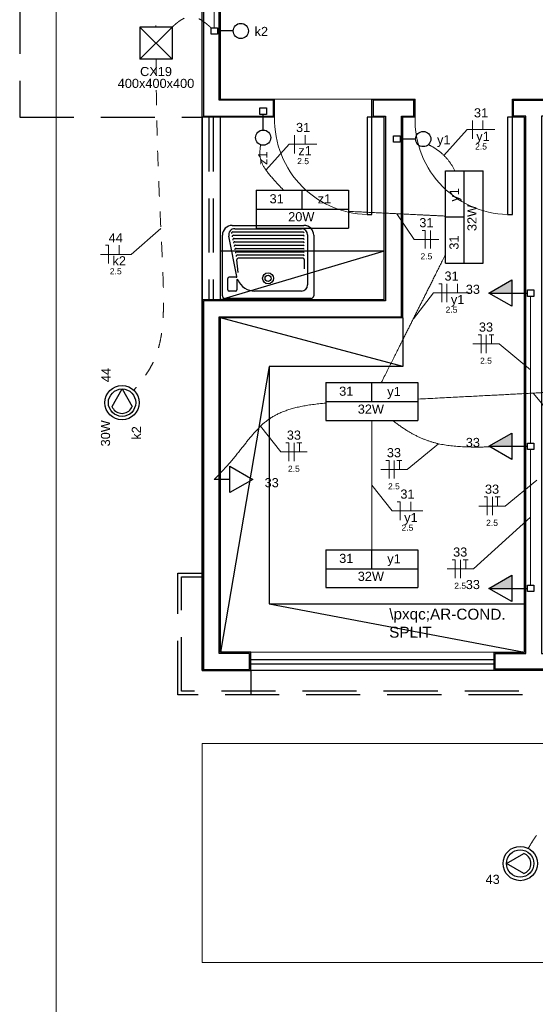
# Model space of a CAD drawing. Header units: feet. Extents: x -18 to 1038, y -110 to 48.
# Tile 177 of 199: x 770 to 774, y -9 to -1. Entities that reach past the tile are written whole.
import ezdxf

# ---------------------------------------------------------------- set-up
doc = ezdxf.new("R2010")
doc.units = ezdxf.units.FT
doc.header["$MEASUREMENT"] = 0
doc.linetypes.add('HIDDEN', pattern=[0.9525, 0.635, -0.3175])
doc.linetypes.add('JIS_02_1.2', pattern=[0.25, 0.125, -0.125])
for name, color, linetype, lineweight in [('0.1', 1, 'Continuous', 9), ('02', 2, 'Continuous', 20), ('EL-Condutos', 4, 'Continuous', 5), ('EL-Fios (Fase 1)', 7, 'Continuous', 5), ('EL-Fios (Neutro)', 7, 'Continuous', 5), ('EL-Fios (Retorno)', 7, 'Continuous', 5), ('EL-Fios (Terra)', 7, 'Continuous', 5), ('EL-Textos fios', 7, 'Continuous', 5), ('Textos', 7, 'Continuous', 5)]:
    doc.layers.add(name, color=color, linetype=linetype, lineweight=lineweight)
for name, color, linetype in [('1', 1, 'Continuous'), ('100_IMPIANTI', 251, 'Continuous'), ('ar-mob', 251, 'Continuous'), ('Arq-parede-alta', 5, 'Continuous'), ('JANELA', 3, 'Continuous'), ('P-SIMBOL', 5, 'Continuous'), ('parede', 5, 'Continuous'), ('porta', 3, 'Continuous'), ('PROJEÇÃO', 6, 'HIDDEN')]:
    doc.layers.add(name, color=color, linetype=linetype)
doc.styles.add('Arial', font='arial.ttf')

msp = doc.modelspace()

# ---------------------------------------------------------------- hatches: boundary and pattern name
at = {"layer": 'P-SIMBOL', "linetype": 'Continuous'}
for points in [[(773.9421, -2.8763), (773.7546, -2.8763), (773.9421, -2.768)], [(773.9421, -4.1358), (773.7546, -4.1358), (773.9421, -4.0276)], [(773.9421, -5.3042), (773.7546, -5.3042), (773.9421, -5.1959)]]:
    msp.add_hatch(color=256, dxfattribs=at).paths.add_polyline_path(points)

# ---------------------------------------------------------------- linework, layer by layer
at = {"layer": '0.1', "color": 251}
msp.add_line((771.9926, -1.2803), (772.7926, -1.2803), dxfattribs=at)
for points in [[(770.1966, -6.5803), (770.1966, 7.3948)], [(776.7466, -21.5804), (770.1966, -21.5804), (770.1966, -6.5803)]]:
    msp.add_lwpolyline(points, dxfattribs=at)
msp.add_lwpolyline([(771.3966, -8.3803), (776.0966, -8.3803), (776.0966, -6.5803), (771.3966, -6.5803)], close=True, dxfattribs=at)
for centre in [(772.7726, -1.4503), (773.9266, -1.4503)]:
    msp.add_arc(centre, 0.7803, 178.5312, 271.4688, dxfattribs=at)
at = {"layer": '02', "color": 251}
for p, q in [((771.7966, -5.8303), (773.7966, -5.8303)), ((773.7966, -5.9803), (771.7966, -5.9803))]:
    msp.add_line(p, q, dxfattribs=at)
at = {"layer": '1', "color": 251}
for p, q in [((771.6435, -2.3195), (772.2335, -2.3195)), ((771.6646, -2.3465), (772.2135, -2.3465)), ((771.5635, -2.8995), (771.5635, -2.3995)), ((771.6822, -2.739), (771.6156, -2.4067)), ((771.6487, -2.3735), (772.2265, -2.3735)), ((771.6541, -2.4005), (772.2265, -2.4005)), ((771.6595, -2.4275), (772.2265, -2.4275)), ((772.2635, -2.3965), (772.2635, -2.8095)), ((772.3135, -2.3995), (772.3135, -2.8995)), ((771.6649, -2.4545), (772.2265, -2.4545)), ((771.6703, -2.4815), (772.2265, -2.4815)), ((771.6758, -2.5085), (772.2265, -2.5085)), ((771.6812, -2.5355), (772.2265, -2.5355)), ((771.6866, -2.5625), (772.2265, -2.5625)), ((772.2265, -2.5895), (771.692, -2.5895)), ((771.6926, -2.7069), (771.6822, -2.6015)), ((772.2365, -2.5995), (772.2365, -2.6753)), ((771.6774, -2.7457), (771.6185, -2.7457)), ((771.6085, -2.8495), (771.6085, -2.7557)), ((771.6817, -2.7704), (771.6817, -2.8495)), ((771.6717, -2.8595), (771.6185, -2.8595)), ((772.2135, -2.8595), (771.8293, -2.8595)), ((772.2935, -2.9195), (771.5835, -2.9195))]:
    msp.add_line(p, q, dxfattribs=at)
for radius in [0.045, 0.025]:
    msp.add_circle((771.9385, -2.7545), radius, dxfattribs=at)
for centre, radius, start, end in [((771.6435, -2.3995), 0.08, 90, 180), ((771.6646, -2.3965), 0.05, 90, 191.74534), ((772.2135, -2.3965), 0.05, 0, 90), ((772.2335, -2.3995), 0.08, 0, 90), ((771.6487, -2.3835), 0.01, 90, 191.33016), ((771.6541, -2.4105), 0.01, 90, 191.33016), ((771.6595, -2.4375), 0.01, 90, 191.33016), ((772.2265, -2.3835), 0.01, 0, 90), ((772.2265, -2.4105), 0.01, 0, 90), ((772.2265, -2.4375), 0.01, 0, 90), ((771.6649, -2.4645), 0.01, 90, 191.33016), ((771.6703, -2.4915), 0.01, 90, 191.33016), ((771.6758, -2.5185), 0.01, 90, 191.33016), ((772.2265, -2.4645), 0.01, 0, 90), ((772.2265, -2.4915), 0.01, 0, 90), ((772.2265, -2.5185), 0.01, 0, 90), ((771.6812, -2.5455), 0.01, 90, 191.33016), ((771.6866, -2.5725), 0.01, 90, 191.33016), ((771.692, -2.5995), 0.01, 90, 191.33016), ((772.2265, -2.5455), 0.01, 0, 90), ((772.2265, -2.5725), 0.01, 0, 90), ((772.2265, -2.5995), 0.01, 0, 90), ((771.6185, -2.7557), 0.01, 90, 180), ((771.6774, -2.7407), 0.005, 270, 11.62261), ((771.6867, -2.7704), 0.005, 23.13743, 180), ((771.8293, -2.7095), 0.15, 203.13743, 270), ((772.2135, -2.8095), 0.05, 270, 0), ((771.5835, -2.8995), 0.02, 180, 270), ((771.6185, -2.8495), 0.01, 180, 270), ((771.6717, -2.8495), 0.01, 270, 0), ((772.2935, -2.8995), 0.02, 270, 0)]:
    msp.add_arc(centre, radius, start, end, dxfattribs=at)
at = {"layer": 'ar-mob', "color": 251}
for q in [(771.5466, -2.5303), (771.5466, -2.9303)]:
    msp.add_line((772.8926, -2.5303), q, dxfattribs=at)
at = {"layer": 'ar-mob', "linetype": 'Continuous', "ltscale": 0.2}
for points in [[(773.0466, -3.4803), (771.5466, -3.0803)], [(773.0466, -3.0803), (773.0466, -3.4803), (771.9466, -3.4803), (771.9466, -5.4303), (774.0466, -5.4303)], [(771.9466, -3.4803), (771.5466, -5.8303)], [(771.9466, -5.4303), (774.0466, -5.8303)]]:
    msp.add_lwpolyline(points, dxfattribs=at)
at = {"layer": 'Arq-parede-alta', "ltscale": 0.03}
for p, q in [((771.5466, -1.2803), (771.9926, -1.2803)), ((772.7926, -1.2803), (773.1466, -1.2803)), ((773.9466, -1.2803), (775.7966, -1.2803)), ((771.9926, -1.4303), (771.5466, -1.4303))]:
    msp.add_line(p, q, dxfattribs=at)
at = {"layer": 'Arq-parede-alta', "color": 251, "ltscale": 0.03}
for points in [[(772.8926, -2.9303), (772.8926, -1.4303)], [(773.0466, -3.0803), (773.0466, -1.4303)]]:
    msp.add_lwpolyline(points, dxfattribs=at)
at = {"layer": 'Defpoints', "color": 251}
msp.add_lwpolyline([(771.3966, 5.4198), (784.9266, 5.4198), (784.9266, -5.9803), (778.9966, -5.9803), (778.9966, -8.9803), (802.9266, -8.9803), (802.9264, -20.3804), (771.3966, -20.3804), (771.3966, -8.9803), (776.6966, -8.9803), (776.6966, -5.9803), (771.3966, -5.9803)], close=True, dxfattribs=at)
at = {"layer": 'EL-Condutos', "linetype": 'JIS_02_1.2'}
for points in [[(770.7847, 3.3167), (770.7866, 3.1695), (770.7897, 3.0284), (770.7939, 2.893), (770.7993, 2.7626), (770.8055, 2.6367), (770.8127, 2.5147), (770.8206, 2.3961), (770.8293, 2.2803), (770.8386, 2.1667), (770.8483, 2.0549), (770.8585, 1.9442), (770.8691, 1.834), (770.8799, 1.7239), (770.8909, 1.6133), (770.902, 1.5015), (770.913, 1.3881), (770.9239, 1.2725), (770.9347, 1.1541), (770.9452, 1.0324), (770.9553, 0.9068), (770.965, 0.7768), (770.9741, 0.6418), (770.9826, 0.5012), (770.9903, 0.3545), (770.9973, 0.2011), (771.0033, 0.0405), (771.0084, -0.1279), (771.0124, -0.3047), (771.0152, -0.4903), (771.0168, -0.6855)], [(771.1497, -0.6891), (771.161, -0.6787), (771.1721, -0.6688), (771.1828, -0.6597), (771.1934, -0.6511), (771.2036, -0.6432), (771.2138, -0.636), (771.2237, -0.6294), (771.2335, -0.6236), (771.2432, -0.6184), (771.2528, -0.6139), (771.2624, -0.6102), (771.272, -0.6072), (771.2815, -0.605), (771.2911, -0.6035), (771.3007, -0.6028), (771.3104, -0.6029), (771.3202, -0.6038), (771.3302, -0.6056), (771.3403, -0.6081), (771.3506, -0.6115), (771.3611, -0.6158), (771.3718, -0.6209), (771.3829, -0.6269), (771.3942, -0.6338), (771.4059, -0.6416), (771.4179, -0.6503), (771.4303, -0.66), (771.4431, -0.6706), (771.4563, -0.6822), (771.47, -0.6947)], [(771.0174, -0.9563), (771.0189, -1.1523), (771.0216, -1.337), (771.0252, -1.5107), (771.0296, -1.674), (771.0346, -1.8272), (771.0401, -1.9709), (771.0457, -2.1053), (771.0515, -2.2311), (771.0571, -2.3485), (771.0625, -2.4581), (771.0674, -2.5602), (771.0716, -2.6554), (771.075, -2.7441), (771.0775, -2.8266), (771.0787, -2.9035), (771.0786, -2.9752), (771.077, -3.042), (771.0736, -3.1046), (771.0683, -3.1632), (771.061, -3.2183), (771.0515, -3.2704), (771.0395, -3.3199), (771.0249, -3.3672), (771.0075, -3.4128), (770.9872, -3.4571), (770.9637, -3.5006), (770.9369, -3.5436), (770.9067, -3.5867), (770.8727, -3.6302), (770.8349, -3.6747)], [(774.0778, -7.4418), (774.1131, -7.3834), (774.1501, -7.3275), (774.1889, -7.2739), (774.2297, -7.2225), (774.2725, -7.1733), (774.3174, -7.1262), (774.3645, -7.081), (774.4139, -7.0379), (774.4657, -6.9965), (774.5201, -6.9569), (774.577, -6.9191), (774.6367, -6.8828), (774.6992, -6.848), (774.7646, -6.8147), (774.833, -6.7828), (774.9045, -6.7521), (774.9792, -6.7226), (775.0572, -6.6943), (775.1386, -6.667), (775.2235, -6.6407), (775.312, -6.6153), (775.4042, -6.5906), (775.5002, -6.5667), (775.6002, -6.5434), (775.7041, -6.5207), (775.8121, -6.4985), (775.9243, -6.4767), (776.0407, -6.4552), (776.1616, -6.434), (776.287, -6.4129)]]:
    msp.add_spline(points, degree=3, dxfattribs=at)
at = {"layer": 'EL-Condutos', "linetype": 'Continuous'}
for points in [[(771.4966, -0.4727), (771.4966, -0.4827), (771.4966, -0.4922), (771.4966, -0.5011), (771.4966, -0.5096), (771.4966, -0.5177), (771.4966, -0.5254), (771.4966, -0.5327), (771.4966, -0.5397), (771.4966, -0.5465), (771.4966, -0.553), (771.4966, -0.5593), (771.4966, -0.5654), (771.4966, -0.5715), (771.4966, -0.5774), (771.4966, -0.5834), (771.4966, -0.5893), (771.4966, -0.5952), (771.4966, -0.6013), (771.4966, -0.6074), (771.4966, -0.6137), (771.4966, -0.6202), (771.4966, -0.627), (771.4966, -0.634), (771.4966, -0.6413), (771.4966, -0.649), (771.4966, -0.6571), (771.4966, -0.6656), (771.4966, -0.6745), (771.4966, -0.684), (771.4966, -0.694)], [(772.0655, -2.0292), (772.0463, -2.0092), (772.0284, -1.9903), (772.0117, -1.9724), (771.9962, -1.9554), (771.9818, -1.9393), (771.9684, -1.924), (771.9561, -1.9094), (771.9448, -1.8955), (771.9345, -1.8823), (771.9251, -1.8697), (771.9166, -1.8577), (771.909, -1.8461), (771.9022, -1.8349), (771.8961, -1.8241), (771.8909, -1.8136), (771.8863, -1.8034), (771.8824, -1.7934), (771.8792, -1.7835), (771.8765, -1.7737), (771.8744, -1.764), (771.8729, -1.7542), (771.8718, -1.7444), (771.8712, -1.7344), (771.871, -1.7243), (771.8712, -1.7139), (771.8717, -1.7032), (771.8726, -1.6922), (771.8737, -1.6807), (771.875, -1.6688), (771.8766, -1.6564)], [(773.4751, -1.8704), (773.4693, -1.8592), (773.4633, -1.8484), (773.4572, -1.8379), (773.451, -1.8277), (773.4446, -1.8178), (773.4381, -1.8082), (773.4314, -1.7989), (773.4246, -1.7899), (773.4177, -1.7811), (773.4107, -1.7727), (773.4036, -1.7645), (773.3964, -1.7566), (773.3891, -1.749), (773.3817, -1.7416), (773.3743, -1.7344), (773.3667, -1.7276), (773.3591, -1.7209), (773.3514, -1.7146), (773.3437, -1.7084), (773.3359, -1.7025), (773.3281, -1.6968), (773.3202, -1.6914), (773.3123, -1.6862), (773.3044, -1.6812), (773.2964, -1.6764), (773.2885, -1.6718), (773.2805, -1.6674), (773.2725, -1.6632), (773.2645, -1.6592), (773.2566, -1.6554)], [(772.5982, -2.2037), (772.6266, -2.2051), (772.6539, -2.2065), (772.6804, -2.2077), (772.7061, -2.209), (772.7311, -2.2102), (772.7554, -2.2114), (772.7793, -2.2126), (772.8027, -2.2137), (772.8257, -2.2148), (772.8485, -2.2159), (772.8712, -2.2171), (772.8938, -2.2182), (772.9165, -2.2193), (772.9392, -2.2204), (772.9622, -2.2215), (772.9855, -2.2226), (773.0092, -2.2238), (773.0334, -2.225), (773.0582, -2.2262), (773.0837, -2.2274), (773.11, -2.2287), (773.1371, -2.23), (773.1652, -2.2314), (773.1943, -2.2328), (773.2246, -2.2343), (773.2561, -2.2358), (773.2889, -2.2374), (773.3232, -2.2391), (773.359, -2.2409), (773.3963, -2.2427)], [(772.8694, -3.6125), (772.894, -3.5634), (772.9174, -3.5167), (772.9396, -3.4722), (772.9608, -3.4299), (772.9811, -3.3894), (773.0005, -3.3508), (773.019, -3.3137), (773.0368, -3.2782), (773.054, -3.2439), (773.0705, -3.2109), (773.0866, -3.1788), (773.1022, -3.1477), (773.1174, -3.1172), (773.1324, -3.0873), (773.1472, -3.0578), (773.1618, -3.0286), (773.1764, -2.9994), (773.191, -2.9703), (773.2057, -2.9409), (773.2206, -2.9111), (773.2358, -2.8809), (773.2513, -2.85), (773.2672, -2.8182), (773.2835, -2.7855), (773.3005, -2.7517), (773.318, -2.7166), (773.3363, -2.6801), (773.3554, -2.6421), (773.3753, -2.6022), (773.3962, -2.5606)], [(774.0966, -2.9032), (774.0966, -2.9607), (774.0966, -3.0146), (774.0966, -3.0653), (774.0966, -3.1128), (774.0966, -3.1575), (774.0966, -3.1997), (774.0966, -3.2395), (774.0966, -3.2773), (774.0966, -3.3133), (774.0966, -3.3478), (774.0966, -3.381), (774.0966, -3.4132), (774.0966, -3.4445), (774.0966, -3.4754), (774.0966, -3.506), (774.0966, -3.5367), (774.0966, -3.5675), (774.0966, -3.5989), (774.0966, -3.6311), (774.0966, -3.6643), (774.0966, -3.6988), (774.0966, -3.7348), (774.0966, -3.7726), (774.0966, -3.8124), (774.0966, -3.8546), (774.0966, -3.8993), (774.0966, -3.9468), (774.0966, -3.9974), (774.0966, -4.0514), (774.0966, -4.1089)], [(773.1701, -3.7481), (773.2528, -3.7438), (773.3314, -3.7398), (773.4063, -3.7359), (773.4777, -3.7322), (773.5459, -3.7286), (773.6112, -3.7252), (773.674, -3.722), (773.7344, -3.7188), (773.7928, -3.7158), (773.8494, -3.7129), (773.9046, -3.71), (773.9587, -3.7072), (774.0119, -3.7045), (774.0645, -3.7017), (774.1168, -3.699), (774.1691, -3.6963), (774.2217, -3.6936), (774.2749, -3.6908), (774.329, -3.688), (774.3842, -3.6851), (774.4408, -3.6822), (774.4992, -3.6792), (774.5597, -3.676), (774.6224, -3.6728), (774.6877, -3.6694), (774.7559, -3.6659), (774.8273, -3.6621), (774.9022, -3.6583), (774.9809, -3.6542), (775.0635, -3.6499)], [(772.4131, -3.7809), (772.3562, -3.7863), (772.3034, -3.7928), (772.2544, -3.8002), (772.209, -3.8087), (772.1669, -3.8181), (772.128, -3.8286), (772.0919, -3.8401), (772.0584, -3.8526), (772.0273, -3.8662), (771.9983, -3.8808), (771.9712, -3.8964), (771.9458, -3.9132), (771.9218, -3.931), (771.899, -3.9499), (771.8771, -3.97), (771.8559, -3.9911), (771.8351, -4.0133), (771.8146, -4.0367), (771.794, -4.0612), (771.7731, -4.0868), (771.7518, -4.1137), (771.7297, -4.1416), (771.7065, -4.1708), (771.6822, -4.2011), (771.6564, -4.2326), (771.6288, -4.2654), (771.5993, -4.2993), (771.5676, -4.3344), (771.5334, -4.3708), (771.4966, -4.4085)], [(772.7916, -3.9242), (772.7916, -3.9716), (772.7916, -4.0166), (772.7916, -4.0593), (772.7916, -4.0998), (772.7916, -4.1383), (772.7916, -4.1751), (772.7916, -4.2103), (772.7916, -4.244), (772.7916, -4.2765), (772.7916, -4.3079), (772.7916, -4.3385), (772.7916, -4.3683), (772.7916, -4.3976), (772.7916, -4.4265), (772.7916, -4.4553), (772.7916, -4.484), (772.7916, -4.5129), (772.7916, -4.5422), (772.7916, -4.572), (772.7916, -4.6026), (772.7916, -4.634), (772.7916, -4.6665), (772.7916, -4.7002), (772.7916, -4.7354), (772.7916, -4.7722), (772.7916, -4.8107), (772.7916, -4.8513), (772.7916, -4.8939), (772.7916, -4.9389), (772.7916, -4.9864)], [(772.9643, -3.924), (772.9907, -3.9446), (773.0168, -3.9639), (773.0425, -3.982), (773.0679, -3.9988), (773.093, -4.0144), (773.1179, -4.0289), (773.1426, -4.0423), (773.1672, -4.0546), (773.1917, -4.0659), (773.2161, -4.0762), (773.2406, -4.0856), (773.265, -4.0941), (773.2896, -4.1018), (773.3143, -4.1086), (773.3391, -4.1147), (773.3642, -4.12), (773.3895, -4.1246), (773.4152, -4.1286), (773.4411, -4.132), (773.4675, -4.1348), (773.4944, -4.1371), (773.5217, -4.1389), (773.5495, -4.1403), (773.578, -4.1413), (773.607, -4.1419), (773.6367, -4.1422), (773.6671, -4.1422), (773.6983, -4.142), (773.7303, -4.1415), (773.7631, -4.141)], [(774.0966, -4.1627), (774.0966, -4.2158), (774.0966, -4.2656), (774.0966, -4.3124), (774.0966, -4.3563), (774.0966, -4.3976), (774.0966, -4.4366), (774.0966, -4.4735), (774.0966, -4.5084), (774.0966, -4.5417), (774.0966, -4.5736), (774.0966, -4.6043), (774.0966, -4.634), (774.0966, -4.6631), (774.0966, -4.6917), (774.0966, -4.72), (774.0966, -4.7483), (774.0966, -4.7769), (774.0966, -4.806), (774.0966, -4.8357), (774.0966, -4.8664), (774.0966, -4.8983), (774.0966, -4.9316), (774.0966, -4.9666), (774.0966, -5.0034), (774.0966, -5.0424), (774.0966, -5.0837), (774.0966, -5.1276), (774.0966, -5.1744), (774.0966, -5.2242), (774.0966, -5.2773)]]:
    msp.add_spline(points, degree=3, dxfattribs=at)
at = {"layer": 'EL-Fios (Fase 1)'}
for p, q in [((773.6178, -1.6069), (773.6178, -1.4569)), ((772.1549, -1.7273), (772.1549, -1.5773)), ((773.2737, -2.5103), (773.2737, -2.3603)), ((773.4092, -2.9495), (773.4092, -2.7995)), ((773.7323, -3.3689), (773.7323, -3.2189)), ((772.1531, -4.2575), (772.1531, -4.1075)), ((772.9755, -4.4019), (772.9755, -4.2519)), ((773.7823, -4.7021), (773.7823, -4.5521)), ((773.5202, -5.2193), (773.5202, -5.0693))]:
    msp.add_line(p, q, dxfattribs=at)
at = {"layer": 'EL-Fios (Neutro)'}
for p, q in [((773.2058, -2.3603), (773.2308, -2.3603)), ((773.2308, -2.5103), (773.2308, -2.3603)), ((770.6023, -2.4831), (770.6273, -2.4831)), ((770.6273, -2.6331), (770.6273, -2.4831)), ((773.3413, -2.7995), (773.3663, -2.7995)), ((773.3663, -2.9495), (773.3663, -2.7995)), ((773.6645, -3.2189), (773.6895, -3.2189)), ((773.6895, -3.3689), (773.6895, -3.2189)), ((772.0852, -4.1075), (772.1102, -4.1075)), ((772.1102, -4.2575), (772.1102, -4.1075)), ((772.9076, -4.2519), (772.9326, -4.2519)), ((772.9326, -4.4019), (772.9326, -4.2519)), ((773.0002, -4.5924), (773.0252, -4.5924)), ((773.0252, -4.7424), (773.0252, -4.5924)), ((773.7145, -4.5521), (773.7395, -4.5521)), ((773.7395, -4.7021), (773.7395, -4.5521)), ((773.4524, -5.0693), (773.4774, -5.0693)), ((773.4774, -5.2193), (773.4774, -5.0693))]:
    msp.add_line(p, q, dxfattribs=at)
at = {"layer": 'EL-Fios (Retorno)'}
for p, q in [((773.7053, -1.5319), (773.7053, -1.4569)), ((772.2424, -1.6523), (772.2424, -1.5773)), ((770.7148, -2.5581), (770.7148, -2.4831)), ((773.4967, -2.8745), (773.4967, -2.7995)), ((773.1127, -4.6674), (773.1127, -4.5924))]:
    msp.add_line(p, q, dxfattribs=at)
at = {"layer": 'EL-Fios (Terra)'}
for points in [[(773.7752, -3.2939), (773.7752, -3.2189), (773.7552, -3.2189), (773.7952, -3.2189)], [(772.1959, -4.1825), (772.1959, -4.1075), (772.1759, -4.1075), (772.2159, -4.1075)], [(773.0183, -4.3269), (773.0183, -4.2519), (772.9983, -4.2519), (773.0383, -4.2519)], [(773.8252, -4.6271), (773.8252, -4.5521), (773.8052, -4.5521), (773.8452, -4.5521)], [(773.5631, -5.1443), (773.5631, -5.0693), (773.5431, -5.0693), (773.5831, -5.0693)]]:
    msp.add_lwpolyline(points, dxfattribs=at)
at = {"layer": 'EL-Textos fios'}
for p, q in [((773.3842, -1.744), (773.5749, -1.5319)), ((773.5749, -1.5319), (773.8035, -1.5319)), ((771.9213, -1.8644), (772.112, -1.6523)), ((772.112, -1.6523), (772.3406, -1.6523)), ((772.9973, -2.2232), (773.1387, -2.4353)), ((771.057, -2.346), (770.813, -2.5581)), ((773.1387, -2.4353), (773.3409, -2.4353)), ((770.5595, -2.5581), (770.813, -2.5581)), ((773.1327, -3.0866), (773.2984, -2.8745)), ((773.2984, -2.8745), (773.5949, -2.8745)), ((773.6216, -3.2939), (773.8381, -3.2939)), ((774.0966, -3.506), (773.8381, -3.2939)), ((774.1168, -3.699), (774.4703, -4.1233)), ((771.8767, -3.9704), (772.0424, -4.1825)), ((773.3397, -4.1148), (773.0812, -4.3269)), ((772.0424, -4.1825), (772.2588, -4.1825)), ((772.8647, -4.3269), (773.0812, -4.3269)), ((774.1466, -4.4149), (773.8881, -4.6271)), ((772.7916, -4.4553), (772.9573, -4.6674)), ((772.9573, -4.6674), (773.2109, -4.6674)), ((773.6716, -4.6271), (773.8881, -4.6271)), ((774.0966, -4.72), (773.6259, -5.1443)), ((773.4095, -5.1443), (773.6259, -5.1443))]:
    msp.add_line(p, q, dxfattribs=at)
at = {"layer": 'JANELA', "color": 251}
msp.add_lwpolyline([(771.4066, -1.4203), (771.9826, -1.4203), (771.9826, -1.2903), (771.5366, -1.2903), (771.5366, -0.1902), (771.4066, -0.1902), (771.4066, -1.4203)], dxfattribs=at)
for points in [[(771.4066, -5.9704), (771.7866, -5.9703), (771.7866, -5.8403), (771.5366, -5.8403), (771.5366, -3.0703), (773.0366, -3.0703), (773.0366, -1.4203), (773.1366, -1.4203), (773.1366, -1.2903), (772.8026, -1.2903), (772.8026, -1.4203), (772.9026, -1.4203), (772.9026, -2.9298), (772.9026, -2.9403), (771.4066, -2.9403)], [(773.9566, -1.4203), (773.9566, -1.2903), (775.7866, -1.2903), (775.7866, -1.4203), (774.1866, -1.4203), (774.1874, -5.8403), (774.4369, -5.8403), (774.4369, -5.9703), (773.8066, -5.9703), (773.8066, -5.8403), (774.0566, -5.8403), (774.0566, -1.4203)]]:
    msp.add_lwpolyline(points, close=True, dxfattribs=at)
at = {"layer": 'P-SIMBOL'}
for p, q in [((771.1496, -0.6886), (770.8846, -0.6886)), ((771.1496, -0.6886), (770.8846, -0.9536)), ((771.1496, -0.9536), (770.8846, -0.6886)), ((770.8846, -0.6886), (770.8846, -0.9536)), ((771.1496, -0.6886), (771.1496, -0.9536)), ((771.4701, -0.7471), (771.4701, -0.694)), ((771.4701, -0.694), (771.5231, -0.694)), ((771.5231, -0.694), (771.5231, -0.7471)), ((771.6516, -0.7205), (771.5231, -0.7205)), ((771.5231, -0.7471), (771.4701, -0.7471)), ((771.1496, -0.9536), (770.8846, -0.9536)), ((771.8715, -1.3537), (771.9246, -1.3537)), ((771.8715, -1.4068), (771.8715, -1.3537)), ((771.9246, -1.3537), (771.9246, -1.4068)), ((771.9246, -1.4068), (771.8715, -1.4068)), ((771.8981, -1.5353), (771.8981, -1.4068)), ((772.9701, -1.6356), (772.9701, -1.5825)), ((772.9701, -1.5825), (773.0231, -1.5825)), ((773.0231, -1.5825), (773.0231, -1.6356)), ((773.1516, -1.6091), (773.0231, -1.6091)), ((773.0231, -1.6356), (772.9701, -1.6356)), ((773.3959, -1.871), (773.7073, -1.871)), ((773.3959, -2.6295), (773.3959, -1.871)), ((773.5516, -2.6295), (773.5516, -1.871)), ((773.7073, -2.6295), (773.7073, -1.871)), ((771.8404, -2.0296), (771.8404, -2.3409)), ((771.8404, -2.0296), (772.5989, -2.0296)), ((772.2196, -2.1853), (772.2196, -2.0296)), ((772.5989, -2.0296), (772.5989, -2.3409)), ((771.8404, -2.1853), (772.5989, -2.1853)), ((773.5516, -2.2503), (773.3959, -2.2503)), ((771.8404, -2.3409), (772.5989, -2.3409)), ((773.3959, -2.6295), (773.7073, -2.6295)), ((773.7546, -2.8763), (773.9421, -2.768)), ((773.9421, -2.768), (773.9421, -2.9845)), ((773.7546, -2.8763), (773.9421, -2.8763)), ((773.9421, -2.9845), (773.7546, -2.8763)), ((773.9421, -2.8763), (774.0701, -2.8763)), ((774.0701, -2.9028), (774.0701, -2.8497)), ((774.0701, -2.8497), (774.1231, -2.8497)), ((774.1231, -2.9028), (774.0701, -2.9028)), ((774.1231, -2.8497), (774.1231, -2.9028)), ((772.4124, -3.6121), (772.4124, -3.9234)), ((772.4124, -3.6121), (773.1709, -3.6121)), ((772.7916, -3.7678), (772.7916, -3.6121)), ((773.1709, -3.6121), (773.1709, -3.9234)), ((770.6554, -3.8078), (770.7379, -3.6648)), ((770.7379, -3.6648), (770.8209, -3.8078)), ((772.4124, -3.7678), (773.1709, -3.7678)), ((772.4124, -3.9234), (773.1709, -3.9234)), ((773.7546, -4.1358), (773.9421, -4.0276)), ((773.9421, -4.0276), (773.9421, -4.2441)), ((774.0701, -4.1624), (774.0701, -4.1093)), ((774.0701, -4.1093), (774.1231, -4.1093)), ((774.1231, -4.1093), (774.1231, -4.1624)), ((773.7546, -4.1358), (773.9421, -4.1358)), ((773.9421, -4.2441), (773.7546, -4.1358)), ((773.9421, -4.1358), (774.0701, -4.1358)), ((774.1231, -4.1624), (774.0701, -4.1624)), ((771.6246, -4.3002), (771.8121, -4.4085)), ((771.6246, -4.5167), (771.6246, -4.3002)), ((771.6246, -4.4085), (771.4966, -4.4085)), ((771.8121, -4.4085), (771.6246, -4.5167)), ((772.4124, -4.9871), (772.4124, -5.2984)), ((772.4124, -4.9871), (773.1709, -4.9871)), ((772.7916, -5.1428), (772.7916, -4.9871)), ((773.1709, -4.9871), (773.1709, -5.2984)), ((772.4124, -5.1428), (773.1709, -5.1428)), ((773.7546, -5.3042), (773.9421, -5.1959)), ((773.9421, -5.1959), (773.9421, -5.4124)), ((772.4124, -5.2984), (773.1709, -5.2984)), ((773.7546, -5.3042), (773.9421, -5.3042)), ((773.9421, -5.4124), (773.7546, -5.3042)), ((773.9421, -5.3042), (774.0701, -5.3042)), ((774.0701, -5.3307), (774.0701, -5.2777)), ((774.0701, -5.2777), (774.1231, -5.2777)), ((774.1231, -5.3307), (774.0701, -5.3307)), ((774.1231, -5.2777), (774.1231, -5.3307)), ((773.8989, -7.5673), (774.0419, -7.4843)), ((774.0419, -7.6498), (773.8989, -7.5673))]:
    msp.add_line(p, q, dxfattribs=at)
for points in [[(770.6553, -3.8078), (770.6601, -3.8187), (770.6664, -3.8288), (770.674, -3.8379), (770.6828, -3.846), (770.6925, -3.8528), (770.7031, -3.8582), (770.7144, -3.8622), (770.726, -3.8645), (770.7379, -3.8654), (770.7497, -3.8645), (770.7614, -3.8622), (770.7726, -3.8582), (770.7832, -3.8528), (770.793, -3.846), (770.8017, -3.8379), (770.8093, -3.8288), (770.8156, -3.8187), (770.8205, -3.8078)], [(774.042, -7.6499), (774.0528, -7.645), (774.0629, -7.6387), (774.0721, -7.6311), (774.0801, -7.6224), (774.0869, -7.6126), (774.0923, -7.602), (774.0963, -7.5908), (774.0987, -7.5792), (774.0995, -7.5673), (774.0987, -7.5554), (774.0963, -7.5438), (774.0923, -7.5325), (774.0869, -7.522), (774.0801, -7.5122), (774.0721, -7.5034), (774.0629, -7.4958), (774.0528, -7.4896), (774.042, -7.4847)]]:
    msp.add_lwpolyline(points, dxfattribs=at)
for centre, radius in [((771.7141, -0.7205), 0.0625), ((771.8981, -1.5978), 0.0625), ((773.2141, -1.6091), 0.0625), ((770.7379, -3.7773), 0.1412), ((770.7379, -3.7773), 0.1125), ((774.0114, -7.5673), 0.1412), ((774.0114, -7.5673), 0.1125)]:
    msp.add_circle(centre, radius, dxfattribs=at)
at = {"layer": 'parede', "color": 251}
for p, q in [((771.3966, -1.4303), (771.3966, -0.1802)), ((771.5466, -1.2803), (771.9926, -1.2803)), ((771.9926, -1.4303), (771.9926, -1.2803)), ((772.7926, -1.2803), (773.1466, -1.2803)), ((772.7926, -1.4303), (772.7926, -1.2803)), ((773.1466, -1.4303), (773.1466, -1.2803)), ((773.9466, -1.4303), (773.9466, -1.2803)), ((771.9926, -1.4303), (771.3966, -1.4303)), ((772.8926, -1.4303), (772.7926, -1.4303)), ((773.1466, -1.4303), (773.0466, -1.4303)), ((774.0466, -1.4303), (773.9466, -1.4303)), ((772.8926, -2.9303), (771.3966, -2.9303)), ((773.0466, -3.0803), (771.5466, -3.0803))]:
    msp.add_line(p, q, dxfattribs=at)
for points in [[(771.5466, -1.2803), (771.5466, -0.1802)], [(774.4469, -5.9803), (773.7966, -5.9803), (773.7966, -5.8303), (774.0466, -5.8303), (774.0466, -1.4303)], [(771.3966, -2.9303), (771.3966, -5.9803), (771.7966, -5.9803), (771.7966, -5.8303), (771.5466, -5.8303), (771.5466, -3.0803)]]:
    msp.add_lwpolyline(points, dxfattribs=at)
at = {"layer": 'porta', "color": 251}
for p, q in [((771.3966, -1.4303), (771.3966, -2.9303)), ((771.7966, -5.8903), (773.7966, -5.8903)), ((771.7966, -5.9253), (773.7966, -5.9253))]:
    msp.add_line(p, q, dxfattribs=at)
msp.add_lwpolyline([(771.5466, -2.9303), (771.5466, -1.4303)], dxfattribs=at)
for points in [[(772.7926, -2.2303), (772.7926, -1.4303), (772.7526, -1.4303), (772.7526, -2.2303)], [(773.9466, -2.2303), (773.9466, -1.4303), (773.9066, -1.4303), (773.9066, -2.2303)]]:
    msp.add_lwpolyline(points, close=True, dxfattribs=at)
at = {"layer": 'PROJEÇÃO', "color": 251, "ltscale": 0.7}
for p, q in [((771.4516, -1.4303), (771.4516, -2.9303)), ((771.4866, -1.4303), (771.4866, -2.9303)), ((771.7966, -5.9803), (771.7966, -6.1804))]:
    msp.add_line(p, q, dxfattribs=at)
for points in [[(771.3966, 0.8696), (771.3966, 0.8696), (769.8966, 0.8689), (769.8966, -1.4294), (771.3966, -1.4303)], [(776.6966, -5.9804), (776.6966, -6.1804), (771.1966, -6.1804), (771.1966, -5.1804), (771.3966, -5.1804)], [(776.6666, -5.9804), (776.6666, -6.1504), (771.2266, -6.1504), (771.2266, -5.2104), (771.3966, -5.2104)]]:
    msp.add_lwpolyline(points, dxfattribs=at)

# ---------------------------------------------------------------- texts
at = {"layer": '100_IMPIANTI', "insert": (772.9346, -5.4695), "char_height": 0.09, "width": 5.051938, "attachment_point": 1, "rotation": 359.80031, "style": 'Arial'}
msp.add_mtext('\\\\pxqc;AR-COND.\\PSPLIT', dxfattribs=at)
at = {"layer": 'EL-Textos fios', "attachment_point": 8, "line_spacing_factor": 0.6, "style": 'Arial'}
for s, insert, char_height, width in [('31', (773.6892, -1.4321), 0.075, 0.233003), ('31', (772.2263, -1.5525), 0.075, 0.233003), ('y1', (773.7053, -1.6466), 0.075, 0.221341), ('z1', (772.2424, -1.7423), 0.075, 0.221341), ('2.5', (773.6892, -1.6959), 0.05, 0.194131), ('2.5', (772.2263, -1.8163), 0.05, 0.194131), ('31', (773.2398, -2.3356), 0.075, 0.233003), ('44', (770.6863, -2.4584), 0.075, 0.233003), ('k2', (770.7148, -2.6481), 0.075, 0.221341), ('2.5', (773.2398, -2.5993), 0.05, 0.194131), ('2.5', (770.6863, -2.7221), 0.05, 0.194131), ('31', (773.4467, -2.7747), 0.075, 0.233003), ('y1', (773.4967, -2.9892), 0.075, 0.221341), ('2.5', (773.4467, -3.0385), 0.05, 0.194131), ('33', (773.7298, -3.1942), 0.075, 0.233003), ('2.5', (773.7298, -3.4579), 0.05, 0.194131), ('33', (772.1506, -4.0827), 0.075, 0.233003), ('33', (772.973, -4.2272), 0.075, 0.233003), ('2.5', (772.1506, -4.3465), 0.05, 0.194131), ('2.5', (772.973, -4.4909), 0.05, 0.194131), ('33', (773.7798, -4.5273), 0.075, 0.233003), ('31', (773.0841, -4.5676), 0.075, 0.233003), ('y1', (773.1127, -4.7821), 0.075, 0.221341), ('2.5', (773.0841, -4.8314), 0.05, 0.194131), ('2.5', (773.7798, -4.7911), 0.05, 0.194131), ('33', (773.5177, -5.0445), 0.075, 0.233003), ('2.5', (773.5177, -5.3083), 0.05, 0.194131)]:
    msp.add_mtext(s, dxfattribs=dict(at, insert=insert, char_height=char_height, width=width))
at = {"layer": 'Textos', "char_height": 0.075, "line_spacing_factor": 0.6, "style": 'Arial'}
for s, insert, width, attachment_point in [('k2', (771.8276, -0.7618), 0.221341, 7), ('CX19', (771.0171, -1.0924), 0.5242, 8), ('400x400x400', (771.0171, -1.1899), 1.258194, 8), ('y1', (773.3276, -1.6751), 0.221341, 7), ('31', (772.0091, -2.139), 0.233003, 8), ('z1', (772.4016, -2.139), 0.221341, 8), ('20W', (772.2115, -2.2865), 0.430793, 8), ('33', (773.622, -2.8836), 0.233003, 8), ('31', (772.5811, -3.7215), 0.233003, 8), ('y1', (772.9736, -3.7463), 0.221341, 8), ('32W', (772.7835, -3.869), 0.430793, 8), ('33', (773.622, -4.1431), 0.233003, 8), ('33', (771.9683, -4.4738), 0.233003, 8), ('31', (772.5811, -5.0965), 0.233003, 8), ('y1', (772.9736, -5.1213), 0.221341, 8), ('32W', (772.7835, -5.244), 0.430793, 8), ('33', (773.622, -5.3115), 0.233003, 8), ('43', (773.7846, -7.7364), 0.233003, 8)]:
    msp.add_mtext(s, dxfattribs=dict(at, insert=insert, width=width, attachment_point=attachment_point))
at = {"layer": 'Textos', "char_height": 0.075, "rotation": 90.00021, "line_spacing_factor": 0.6, "style": 'Arial'}
for s, insert, width, attachment_point in [('z1', (771.9318, -1.7113), 0.221341, 9), ('y1', (773.5301, -2.0683), 0.221341, 8), ('32W', (773.6529, -2.2584), 0.430793, 8), ('31', (773.5054, -2.4608), 0.233003, 8), ('44', (770.6438, -3.5505), 0.233003, 8), ('30W', (770.6405, -4.0293), 0.430793, 8), ('k2', (770.8931, -4.026), 0.221341, 8)]:
    msp.add_mtext(s, dxfattribs=dict(at, insert=insert, width=width, attachment_point=attachment_point))

doc.saveas('drawing.dxf')
